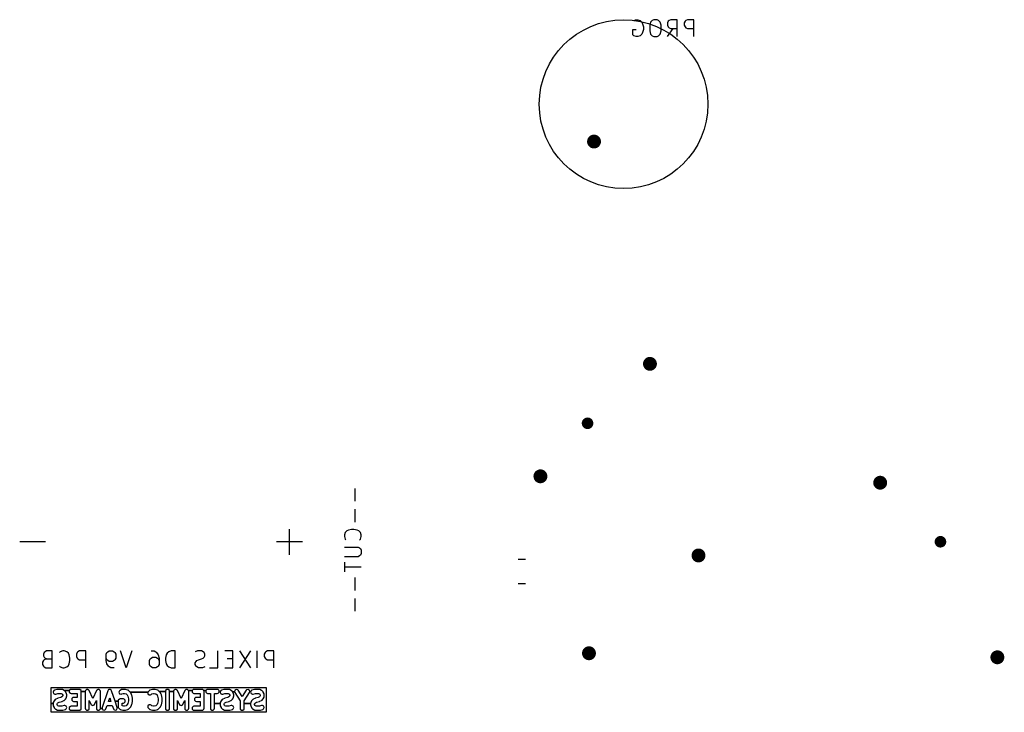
# Model space of a CAD drawing. Extents: x 127.2 to 186, y -108.6 to -72.2.
# Tile 1 of 2: x 127.2 to 156.4, y -92.7 to -72.2. Entities that reach past the tile are written whole.
import ezdxf

# ---------------------------------------------------------------- set-up
doc = ezdxf.new("R2010")
doc.units = 0
doc.layers.add('BLACK', color=7, linetype='CONTINUOUS')

msp = doc.modelspace()

# ---------------------------------------------------------------- linework, layer by layer
at = {"layer": 'BLACK', "linetype": 'CONTINUOUS'}
for p, q in [((145.437142, -72.199919), (145.484761, -72.176109)), ((145.484761, -72.176109), (145.55619, -72.176109)), ((145.55619, -72.176109), (145.627618, -72.199919)), ((145.627618, -72.199919), (145.675237, -72.247538)), ((145.675237, -72.247538), (145.699047, -72.295157)), ((145.699047, -72.295157), (145.722856, -72.390395)), ((145.722856, -72.390395), (145.722856, -72.461823)), ((145.937143, -72.247538), (145.913333, -72.342776)), ((145.913333, -72.342776), (145.913333, -72.509442)), ((145.984762, -72.199919), (145.937143, -72.247538)), ((146.032381, -72.176109), (145.984762, -72.199919)), ((146.127619, -72.176109), (146.032381, -72.176109)), ((146.175238, -72.199919), (146.127619, -72.176109)), ((146.222857, -72.247538), (146.175238, -72.199919)), ((146.246666, -72.342776), (146.222857, -72.247538)), ((146.246666, -72.509442), (146.246666, -72.342776)), ((146.460952, -72.223728), (146.437143, -72.271347)), ((146.437143, -72.271347), (146.437143, -72.342776)), ((146.437143, -72.342776), (146.460952, -72.390395)), ((146.484762, -72.199919), (146.460952, -72.223728)), ((146.460952, -72.390395), (146.484762, -72.414204)), ((146.532381, -72.176109), (146.484762, -72.199919)), ((146.722857, -72.176109), (146.532381, -72.176109)), ((146.722857, -72.676109), (146.722857, -72.176109)), ((146.960952, -72.223728), (146.937143, -72.271347)), ((146.937143, -72.271347), (146.937143, -72.342776)), ((146.937143, -72.342776), (146.960952, -72.390395)), ((146.984762, -72.199919), (146.960952, -72.223728)), ((146.960952, -72.390395), (146.984762, -72.414204)), ((147.032381, -72.176109), (146.984762, -72.199919)), ((147.222857, -72.176109), (147.032381, -72.176109)), ((147.222857, -72.676109), (147.222857, -72.176109)), ((145.413333, -72.62849), (145.413333, -72.461823)), ((145.413333, -72.461823), (145.508571, -72.461823)), ((145.437142, -72.6523), (145.413333, -72.62849)), ((145.508571, -72.676109), (145.437142, -72.6523)), ((145.55619, -72.676109), (145.508571, -72.676109)), ((145.627618, -72.6523), (145.55619, -72.676109)), ((145.675237, -72.60468), (145.627618, -72.6523)), ((145.699047, -72.557061), (145.675237, -72.60468)), ((145.722856, -72.461823), (145.699047, -72.557061)), ((145.913333, -72.509442), (145.937143, -72.60468)), ((145.937143, -72.60468), (145.984762, -72.6523)), ((145.984762, -72.6523), (146.032381, -72.676109)), ((146.032381, -72.676109), (146.127619, -72.676109)), ((146.127619, -72.676109), (146.175238, -72.6523)), ((146.175238, -72.6523), (146.222857, -72.60468)), ((146.222857, -72.60468), (146.246666, -72.509442)), ((146.437143, -72.676109), (146.603809, -72.438014)), ((146.484762, -72.414204), (146.532381, -72.438014)), ((146.532381, -72.438014), (146.722857, -72.438014)), ((146.984762, -72.414204), (147.032381, -72.438014)), ((147.032381, -72.438014), (147.222857, -72.438014)), ((137.165633, -86.06857), (137.165633, -86.449523)), ((137.165633, -86.687618), (137.165633, -87.068571)), ((135.229999, -88.036596), (135.229999, -87.274691)), ((137.070395, -87.282857), (136.975157, -87.306666)), ((137.141823, -87.282857), (137.070395, -87.282857)), ((137.237061, -87.306666), (137.141823, -87.282857)), ((136.879919, -87.378095), (136.856109, -87.449523)), ((136.856109, -87.449523), (136.856109, -87.497142)), ((136.856109, -87.497142), (136.879919, -87.568571)), ((136.927538, -87.330476), (136.879919, -87.378095)), ((136.879919, -87.568571), (136.903728, -87.59238)), ((136.975157, -87.306666), (136.927538, -87.330476)), ((137.28468, -87.330476), (137.237061, -87.306666)), ((137.3323, -87.378095), (137.28468, -87.330476)), ((137.30849, -87.59238), (137.3323, -87.568571)), ((137.356109, -87.449523), (137.3323, -87.378095)), ((137.3323, -87.568571), (137.356109, -87.497142)), ((137.356109, -87.497142), (137.356109, -87.449523)), ((127.990951, -87.655643), (127.229047, -87.655643)), ((135.610951, -87.655643), (134.849047, -87.655643)), ((136.856109, -87.806666), (137.260871, -87.806666)), ((137.260871, -87.806666), (137.30849, -87.830476)), ((137.30849, -87.830476), (137.3323, -87.854285)), ((137.3323, -87.854285), (137.356109, -87.901904)), ((137.260871, -88.09238), (136.856109, -88.09238)), ((137.30849, -88.068571), (137.260871, -88.09238)), ((137.3323, -88.044761), (137.30849, -88.068571)), ((137.356109, -87.997142), (137.3323, -88.044761)), ((137.356109, -87.901904), (137.356109, -87.997142)), ((136.856109, -88.259048), (136.856109, -88.544762)), ((137.356109, -88.401905), (136.856109, -88.401905)), ((142.227836, -88.18), (142.012164, -88.18)), ((137.165633, -88.711428), (137.165633, -89.092381)), ((142.227836, -88.9), (142.012164, -88.9)), ((137.165633, -89.330476), (137.165633, -89.711429)), ((127.957144, -90.932688), (127.933334, -90.980307)), ((127.933334, -90.980307), (127.933334, -91.027926)), ((127.933334, -91.027926), (127.957144, -91.075545)), ((127.980953, -90.908879), (127.957144, -90.932688)), ((127.957144, -91.075545), (127.980953, -91.099355)), ((128.028572, -90.885069), (127.980953, -90.908879)), ((128.195239, -90.885069), (128.028572, -90.885069)), ((128.195239, -91.385069), (128.195239, -90.885069)), ((128.433334, -90.908879), (128.409525, -90.932688)), ((128.504763, -90.885069), (128.433334, -90.908879)), ((128.552382, -90.885069), (128.504763, -90.885069)), ((128.62381, -90.908879), (128.552382, -90.885069)), ((128.671429, -90.956498), (128.62381, -90.908879)), ((128.695239, -91.004117), (128.671429, -90.956498)), ((128.719048, -91.099355), (128.695239, -91.004117)), ((128.933334, -90.932688), (128.909525, -90.980307)), ((128.909525, -90.980307), (128.909525, -91.051736)), ((128.909525, -91.051736), (128.933334, -91.099355)), ((128.957144, -90.908879), (128.933334, -90.932688)), ((129.004763, -90.885069), (128.957144, -90.908879)), ((129.195239, -90.885069), (129.004763, -90.885069)), ((129.195239, -91.385069), (129.195239, -90.885069)), ((129.790476, -90.980307), (129.814286, -90.932688)), ((129.790476, -91.170783), (129.790476, -90.980307)), ((129.814286, -90.932688), (129.838095, -90.908879)), ((129.838095, -90.908879), (129.885714, -90.885069)), ((129.885714, -90.885069), (129.980952, -90.885069)), ((129.980952, -90.885069), (130.028571, -90.908879)), ((130.028571, -90.908879), (130.052381, -90.932688)), ((130.052381, -90.932688), (130.07619, -90.980307)), ((130.07619, -90.980307), (130.07619, -91.099355)), ((130.385714, -91.385069), (130.219047, -90.885069)), ((130.55238, -90.885069), (130.385714, -91.385069)), ((131.123808, -90.885069), (131.219046, -90.885069)), ((131.123808, -91.099355), (131.171427, -91.075545)), ((131.171427, -91.075545), (131.266665, -91.075545)), ((131.219046, -90.885069), (131.266665, -90.908879)), ((131.266665, -90.908879), (131.290475, -90.932688)), ((131.266665, -91.075545), (131.314284, -91.099355)), ((131.290475, -90.932688), (131.338094, -91.004117)), ((131.338094, -91.004117), (131.361903, -91.099355)), ((131.576189, -91.004117), (131.55238, -91.099355)), ((131.599999, -90.956498), (131.576189, -91.004117)), ((131.647618, -90.908879), (131.599999, -90.956498)), ((131.719046, -90.885069), (131.647618, -90.908879)), ((131.838094, -90.885069), (131.719046, -90.885069)), ((131.838094, -91.385069), (131.838094, -90.885069)), ((132.50476, -90.885069), (132.433331, -90.908879)), ((132.623807, -90.885069), (132.50476, -90.885069)), ((132.671426, -90.908879), (132.623807, -90.885069)), ((132.695236, -90.932688), (132.671426, -90.908879)), ((132.671426, -91.099355), (132.695236, -91.075545)), ((132.719045, -90.980307), (132.695236, -90.932688)), ((132.695236, -91.075545), (132.719045, -91.027926)), ((132.719045, -91.027926), (132.719045, -90.980307)), ((133.099998, -91.385069), (133.099998, -90.885069)), ((133.552379, -90.885069), (133.314284, -90.885069)), ((133.552379, -91.385069), (133.552379, -90.885069)), ((134.076188, -90.885069), (133.742855, -91.385069)), ((133.742855, -90.885069), (134.076188, -91.385069)), ((134.266664, -91.385069), (134.266664, -90.885069)), ((134.504759, -90.932688), (134.48095, -90.980307)), ((134.48095, -90.980307), (134.48095, -91.051736)), ((134.48095, -91.051736), (134.504759, -91.099355)), ((134.528569, -90.908879), (134.504759, -90.932688)), ((134.576188, -90.885069), (134.528569, -90.908879)), ((134.766664, -90.885069), (134.576188, -90.885069)), ((134.766664, -91.385069), (134.766664, -90.885069)), ((127.933334, -91.170783), (127.909525, -91.218402)), ((127.909525, -91.218402), (127.909525, -91.289831)), ((127.909525, -91.289831), (127.933334, -91.33745)), ((127.957144, -91.146974), (127.933334, -91.170783)), ((127.933334, -91.33745), (127.957144, -91.36126)), ((128.028572, -91.123164), (127.957144, -91.146974)), ((127.957144, -91.36126), (128.004763, -91.385069)), ((127.980953, -91.099355), (128.028572, -91.123164)), ((128.004763, -91.385069), (128.195239, -91.385069)), ((128.028572, -91.123164), (128.195239, -91.123164)), ((128.409525, -91.33745), (128.433334, -91.36126)), ((128.433334, -91.36126), (128.504763, -91.385069)), ((128.504763, -91.385069), (128.552382, -91.385069)), ((128.552382, -91.385069), (128.62381, -91.36126)), ((128.62381, -91.36126), (128.671429, -91.31364)), ((128.671429, -91.31364), (128.695239, -91.266021)), ((128.695239, -91.266021), (128.719048, -91.170783)), ((128.719048, -91.170783), (128.719048, -91.099355)), ((128.933334, -91.099355), (128.957144, -91.123164)), ((128.957144, -91.123164), (129.004763, -91.146974)), ((129.004763, -91.146974), (129.195239, -91.146974)), ((129.814286, -91.146974), (129.790476, -91.099355)), ((129.814286, -91.266021), (129.790476, -91.170783)), ((129.838095, -91.170783), (129.814286, -91.146974)), ((129.861905, -91.33745), (129.814286, -91.266021)), ((129.885714, -91.194593), (129.838095, -91.170783)), ((129.885714, -91.36126), (129.861905, -91.33745)), ((129.980952, -91.194593), (129.885714, -91.194593)), ((129.933333, -91.385069), (129.885714, -91.36126)), ((130.028571, -91.385069), (129.933333, -91.385069)), ((130.028571, -91.170783), (129.980952, -91.194593)), ((130.052381, -91.146974), (130.028571, -91.170783)), ((130.07619, -91.099355), (130.052381, -91.146974)), ((131.076189, -91.170783), (131.099999, -91.123164)), ((131.076189, -91.289831), (131.076189, -91.170783)), ((131.099999, -91.33745), (131.076189, -91.289831)), ((131.099999, -91.123164), (131.123808, -91.099355)), ((131.123808, -91.36126), (131.099999, -91.33745)), ((131.171427, -91.385069), (131.123808, -91.36126)), ((131.266665, -91.385069), (131.171427, -91.385069)), ((131.314284, -91.36126), (131.266665, -91.385069)), ((131.314284, -91.099355), (131.338094, -91.123164)), ((131.338094, -91.33745), (131.314284, -91.36126)), ((131.338094, -91.123164), (131.361903, -91.170783)), ((131.361903, -91.289831), (131.338094, -91.33745)), ((131.361903, -91.099355), (131.361903, -91.289831)), ((131.55238, -91.099355), (131.55238, -91.170783)), ((131.55238, -91.170783), (131.576189, -91.266021)), ((131.576189, -91.266021), (131.599999, -91.31364)), ((131.599999, -91.31364), (131.647618, -91.36126)), ((131.647618, -91.36126), (131.719046, -91.385069)), ((131.719046, -91.385069), (131.838094, -91.385069)), ((132.433331, -91.242212), (132.457141, -91.194593)), ((132.433331, -91.289831), (132.433331, -91.242212)), ((132.457141, -91.33745), (132.433331, -91.289831)), ((132.457141, -91.194593), (132.48095, -91.170783)), ((132.48095, -91.36126), (132.457141, -91.33745)), ((132.48095, -91.170783), (132.528569, -91.146974)), ((132.528569, -91.385069), (132.48095, -91.36126)), ((132.528569, -91.146974), (132.623807, -91.123164)), ((132.647617, -91.385069), (132.528569, -91.385069)), ((132.623807, -91.123164), (132.671426, -91.099355)), ((132.719045, -91.36126), (132.647617, -91.385069)), ((132.861903, -91.385069), (133.099998, -91.385069)), ((133.314284, -91.385069), (133.552379, -91.385069)), ((133.552379, -91.123164), (133.385712, -91.123164)), ((134.504759, -91.099355), (134.528569, -91.123164)), ((134.528569, -91.123164), (134.576188, -91.146974)), ((134.576188, -91.146974), (134.766664, -91.146974)), ((128.158571, -92.442212), (128.158571, -91.965069)), ((128.158571, -91.965069), (134.541426, -91.965069)), ((134.541426, -91.965069), (134.541426, -92.705069)), ((128.239259, -92.063552), (128.218722, -92.104626)), ((128.218722, -92.104626), (128.233244, -92.148191)), ((128.233244, -92.148191), (128.274318, -92.168728)), ((128.259597, -92.051958), (128.239259, -92.063552)), ((128.331026, -92.028148), (128.259597, -92.051958)), ((128.274318, -92.168728), (128.297545, -92.1658)), ((128.297545, -92.1658), (128.359737, -92.145069)), ((128.340566, -92.026945), (128.331026, -92.028148)), ((128.35, -92.025069), (128.340566, -92.026945)), ((128.469047, -92.025069), (128.35, -92.025069)), ((128.359737, -92.145069), (128.454884, -92.145069)), ((128.481126, -92.250042), (128.448103, -92.266553)), ((128.454884, -92.145069), (128.481123, -92.158189)), ((128.471994, -92.025655), (128.469047, -92.025069)), ((128.473301, -92.02522), (128.471994, -92.025655)), ((128.482571, -92.027759), (128.473301, -92.02522)), ((128.481123, -92.158189), (128.491164, -92.168228)), ((128.491164, -92.240003), (128.481126, -92.250042)), ((128.492008, -92.029636), (128.482571, -92.027759)), ((128.491164, -92.168228), (128.504285, -92.19447)), ((128.504285, -92.213762), (128.491164, -92.240003)), ((128.492982, -92.03061), (128.492008, -92.029636)), ((128.49588, -92.031404), (128.492982, -92.03061)), ((128.543499, -92.055214), (128.49588, -92.031404)), ((128.504285, -92.19447), (128.504285, -92.213762)), ((128.551095, -92.061109), (128.543499, -92.055214)), ((128.55259, -92.062108), (128.551095, -92.061109)), ((128.559092, -92.066452), (128.55259, -92.062108)), ((128.55259, -92.062108), (128.699329, -92.062108)), ((128.699329, -92.062108), (128.55259, -92.062108)), ((128.582902, -92.090261), (128.559092, -92.066452)), ((128.588247, -92.098259), (128.582902, -92.090261)), ((128.594142, -92.105856), (128.588247, -92.098259)), ((128.617951, -92.153474), (128.594142, -92.105856)), ((128.594142, -92.302377), (128.617951, -92.254759)), ((128.618744, -92.156372), (128.617951, -92.153474)), ((128.617951, -92.254759), (128.618744, -92.25186)), ((128.619718, -92.157346), (128.618744, -92.156372)), ((128.618744, -92.25186), (128.619718, -92.250887)), ((128.621594, -92.166778), (128.619718, -92.157346)), ((128.619718, -92.250887), (128.621594, -92.241454)), ((128.624134, -92.176054), (128.621594, -92.166778)), ((128.621594, -92.241454), (128.624134, -92.232179)), ((128.623698, -92.177359), (128.624134, -92.176054)), ((128.624285, -92.180307), (128.623698, -92.177359)), ((128.623698, -92.230873), (128.624285, -92.227926)), ((128.624134, -92.232179), (128.623698, -92.230873)), ((128.624285, -92.227926), (128.624285, -92.180307)), ((128.731801, -92.029636), (128.699329, -92.062108)), ((128.699329, -92.062108), (128.699329, -92.10803)), ((128.699329, -92.10803), (128.731801, -92.140502)), ((128.754762, -92.025069), (128.731801, -92.029636)), ((128.731801, -92.140502), (128.754762, -92.145069)), ((128.992857, -92.025069), (128.754762, -92.025069)), ((128.754762, -92.145069), (128.932857, -92.145069)), ((128.932857, -92.145069), (128.932857, -92.263164)), ((129.015818, -92.029636), (128.992857, -92.025069)), ((129.04829, -92.062108), (129.015818, -92.029636)), ((129.052857, -92.085069), (129.04829, -92.062108)), ((129.052857, -92.585069), (129.052857, -92.085069)), ((129.052857, -92.085069), (129.170953, -92.085069)), ((129.170953, -92.085069), (129.052857, -92.085069)), ((129.17552, -92.062108), (129.170953, -92.085069)), ((129.170953, -92.085069), (129.170953, -92.585069)), ((129.183059, -92.054568), (129.17552, -92.062108)), ((129.186704, -92.044546), (129.183059, -92.054568)), ((129.198662, -92.038965), (129.186704, -92.044546)), ((129.207992, -92.029636), (129.198662, -92.038965)), ((129.218655, -92.029636), (129.207992, -92.029636)), ((129.228318, -92.025127), (129.218655, -92.029636)), ((129.240718, -92.029636), (129.228318, -92.025127)), ((129.253914, -92.029636), (129.240718, -92.029636)), ((129.261453, -92.037175), (129.253914, -92.029636)), ((129.271476, -92.04082), (129.261453, -92.037175)), ((129.285324, -92.059696), (129.271476, -92.04082)), ((129.397619, -92.300329), (129.285324, -92.059696)), ((129.509915, -92.059696), (129.397619, -92.300329)), ((129.523763, -92.04082), (129.509915, -92.059696)), ((129.533785, -92.037175), (129.523763, -92.04082)), ((129.541325, -92.029636), (129.533785, -92.037175)), ((129.554521, -92.029636), (129.541325, -92.029636)), ((129.566921, -92.025127), (129.554521, -92.029636)), ((129.576584, -92.029636), (129.566921, -92.025127)), ((129.587247, -92.029636), (129.576584, -92.029636)), ((129.596576, -92.038965), (129.587247, -92.029636)), ((129.608535, -92.044546), (129.596576, -92.038965)), ((129.612179, -92.054568), (129.608535, -92.044546)), ((129.619719, -92.062108), (129.612179, -92.054568)), ((129.624286, -92.085069), (129.619719, -92.062108)), ((129.624286, -92.585069), (129.624286, -92.085069)), ((129.840698, -92.066096), (129.674031, -92.566095)), ((129.852291, -92.045757), (129.840698, -92.066096)), ((129.856301, -92.043751), (129.852291, -92.045757)), ((129.858307, -92.039741), (129.856301, -92.043751)), ((129.876355, -92.033725), (129.858307, -92.039741)), ((129.893366, -92.02522), (129.876355, -92.033725)), ((129.897618, -92.026637), (129.893366, -92.02522)), ((129.901872, -92.02522), (129.897618, -92.026637)), ((129.918886, -92.033727), (129.901872, -92.02522)), ((129.936931, -92.039742), (129.918886, -92.033727)), ((129.938935, -92.043751), (129.936931, -92.039742)), ((129.942947, -92.045757), (129.938935, -92.043751)), ((129.95454, -92.066095), (129.942947, -92.045757)), ((130.056102, -92.370783), (129.95454, -92.066095)), ((130.185624, -92.069567), (130.171103, -92.113133)), ((130.171103, -92.113133), (130.19164, -92.154207)), ((130.204119, -92.055214), (130.185624, -92.069567)), ((130.19164, -92.154207), (130.235206, -92.168728)), ((130.251738, -92.031404), (130.204119, -92.055214)), ((130.235206, -92.168728), (130.257785, -92.162544)), ((130.254635, -92.03061), (130.251738, -92.031404)), ((130.25561, -92.029636), (130.254635, -92.03061)), ((130.265046, -92.027759), (130.25561, -92.029636)), ((130.257785, -92.162544), (130.292734, -92.145069)), ((130.274317, -92.02522), (130.265046, -92.027759)), ((130.275623, -92.025655), (130.274317, -92.02522)), ((130.278571, -92.025069), (130.275623, -92.025655)), ((130.35, -92.025069), (130.278571, -92.025069)), ((130.292734, -92.145069), (130.340263, -92.145069)), ((130.340263, -92.145069), (130.389017, -92.161321)), ((130.359433, -92.026945), (130.35, -92.025069)), ((130.368974, -92.028148), (130.359433, -92.026945)), ((130.440402, -92.051958), (130.368974, -92.028148)), ((130.389017, -92.161321), (130.419737, -92.19204)), ((130.419737, -92.19204), (130.436244, -92.225055)), ((130.436244, -92.225055), (130.456666, -92.306742)), ((130.443012, -92.053446), (130.440402, -92.051958)), ((130.444389, -92.053446), (130.443012, -92.053446)), ((130.452381, -92.058786), (130.444389, -92.053446)), ((130.460741, -92.063552), (130.452381, -92.058786)), ((130.461357, -92.064784), (130.460741, -92.063552)), ((130.463854, -92.066453), (130.461357, -92.064784)), ((130.507129, -92.109727), (130.463854, -92.066453)), ((130.511473, -92.114071), (130.507129, -92.109727)), ((130.507129, -92.109727), (131.032662, -92.109727)), ((131.032662, -92.109727), (130.507129, -92.109727)), ((130.516817, -92.122069), (130.511473, -92.114071)), ((130.522712, -92.129665), (130.516817, -92.122069)), ((130.546522, -92.177284), (130.522712, -92.129665)), ((130.548257, -92.183619), (130.546522, -92.177284)), ((130.551066, -92.189565), (130.548257, -92.183619)), ((130.574875, -92.284803), (130.551066, -92.189565)), ((131.045669, -92.090262), (131.032662, -92.109727)), ((131.032662, -92.109727), (131.032662, -92.155649)), ((131.032662, -92.155649), (131.065134, -92.188121)), ((131.069478, -92.066453), (131.045669, -92.090262)), ((131.065134, -92.188121), (131.111056, -92.188121)), ((131.071976, -92.064783), (131.069478, -92.066453)), ((131.072592, -92.063552), (131.071976, -92.064783)), ((131.080947, -92.058788), (131.072592, -92.063552)), ((131.088943, -92.053446), (131.080947, -92.058788)), ((131.09032, -92.053446), (131.088943, -92.053446)), ((131.09293, -92.051958), (131.09032, -92.053446)), ((131.164359, -92.028148), (131.09293, -92.051958)), ((131.111056, -92.188121), (131.130521, -92.175114)), ((131.130521, -92.175114), (131.144313, -92.161321)), ((131.144313, -92.161321), (131.19307, -92.145069)), ((131.173899, -92.026945), (131.164359, -92.028148)), ((131.183333, -92.025069), (131.173899, -92.026945)), ((131.230952, -92.025069), (131.183333, -92.025069)), ((131.19307, -92.145069), (131.221215, -92.145069)), ((131.221215, -92.145069), (131.269969, -92.161321)), ((131.240385, -92.026945), (131.230952, -92.025069)), ((131.249926, -92.028148), (131.240385, -92.026945)), ((131.321354, -92.051958), (131.249926, -92.028148)), ((131.269969, -92.161321), (131.300689, -92.19204)), ((131.300689, -92.19204), (131.317196, -92.225055)), ((131.317196, -92.225055), (131.337618, -92.306742)), ((131.323964, -92.053446), (131.321354, -92.051958)), ((131.325341, -92.053446), (131.323964, -92.053446)), ((131.333333, -92.058786), (131.325341, -92.053446)), ((131.341693, -92.063552), (131.333333, -92.058786)), ((131.342309, -92.064784), (131.341693, -92.063552)), ((131.344806, -92.066453), (131.342309, -92.064784)), ((131.363422, -92.085069), (131.344806, -92.066453)), ((131.392425, -92.114071), (131.363422, -92.085069)), ((131.363422, -92.085069), (131.551904, -92.085069)), ((131.551904, -92.085069), (131.363422, -92.085069)), ((131.397769, -92.122069), (131.392425, -92.114071)), ((131.403664, -92.129665), (131.397769, -92.122069)), ((131.427474, -92.177284), (131.403664, -92.129665)), ((131.429209, -92.183619), (131.427474, -92.177284)), ((131.432018, -92.189565), (131.429209, -92.183619)), ((131.455827, -92.284803), (131.432018, -92.189565)), ((131.556471, -92.062108), (131.551904, -92.085069)), ((131.551904, -92.085069), (131.551904, -92.585069)), ((131.588943, -92.029636), (131.556471, -92.062108)), ((131.634865, -92.029636), (131.588943, -92.029636)), ((131.667337, -92.062108), (131.634865, -92.029636)), ((131.671904, -92.085069), (131.667337, -92.062108)), ((131.671904, -92.585069), (131.671904, -92.085069)), ((131.671904, -92.085069), (131.79, -92.085069)), ((131.79, -92.085069), (131.671904, -92.085069)), ((131.794567, -92.062108), (131.79, -92.085069)), ((131.79, -92.085069), (131.79, -92.585069)), ((131.802106, -92.054568), (131.794567, -92.062108)), ((131.805751, -92.044546), (131.802106, -92.054568)), ((131.817709, -92.038965), (131.805751, -92.044546)), ((131.827039, -92.029636), (131.817709, -92.038965)), ((131.837702, -92.029636), (131.827039, -92.029636)), ((131.847365, -92.025127), (131.837702, -92.029636)), ((131.859765, -92.029636), (131.847365, -92.025127)), ((131.872961, -92.029636), (131.859765, -92.029636)), ((131.8805, -92.037175), (131.872961, -92.029636)), ((131.890523, -92.04082), (131.8805, -92.037175)), ((131.904371, -92.059696), (131.890523, -92.04082)), ((132.016666, -92.300329), (131.904371, -92.059696)), ((132.128962, -92.059696), (132.016666, -92.300329)), ((132.14281, -92.04082), (132.128962, -92.059696)), ((132.152832, -92.037175), (132.14281, -92.04082)), ((132.160372, -92.029636), (132.152832, -92.037175)), ((132.173568, -92.029636), (132.160372, -92.029636)), ((132.185968, -92.025127), (132.173568, -92.029636)), ((132.195631, -92.029636), (132.185968, -92.025127)), ((132.206294, -92.029636), (132.195631, -92.029636)), ((132.215623, -92.038965), (132.206294, -92.029636)), ((132.227582, -92.044546), (132.215623, -92.038965)), ((132.231226, -92.054568), (132.227582, -92.044546)), ((132.238766, -92.062108), (132.231226, -92.054568)), ((132.243333, -92.085069), (132.238766, -92.062108)), ((132.238766, -92.062108), (132.342186, -92.062108)), ((132.342186, -92.062108), (132.238766, -92.062108)), ((132.243333, -92.585069), (132.243333, -92.085069)), ((132.374658, -92.029636), (132.342186, -92.062108)), ((132.342186, -92.062108), (132.342186, -92.10803)), ((132.342186, -92.10803), (132.374658, -92.140502)), ((132.397619, -92.025069), (132.374658, -92.029636)), ((132.374658, -92.140502), (132.397619, -92.145069)), ((132.635714, -92.025069), (132.397619, -92.025069)), ((132.397619, -92.145069), (132.575714, -92.145069)), ((132.575714, -92.145069), (132.575714, -92.263164)), ((132.658675, -92.029636), (132.635714, -92.025069)), ((132.691147, -92.062108), (132.658675, -92.029636)), ((132.695714, -92.085069), (132.691147, -92.062108)), ((132.691147, -92.062108), (132.746947, -92.062108)), ((132.746947, -92.062108), (132.691147, -92.062108)), ((132.695714, -92.585069), (132.695714, -92.085069)), ((132.779419, -92.029636), (132.746947, -92.062108)), ((132.746947, -92.062108), (132.746947, -92.10803)), ((132.746947, -92.10803), (132.779419, -92.140502)), ((132.80238, -92.025069), (132.779419, -92.029636)), ((132.779419, -92.140502), (132.80238, -92.145069)), ((133.088094, -92.025069), (132.80238, -92.025069)), ((132.80238, -92.145069), (132.885237, -92.145069)), ((132.885237, -92.145069), (132.885237, -92.585069)), ((133.005237, -92.442212), (133.005237, -92.145069)), ((133.005237, -92.145069), (133.088094, -92.145069)), ((133.111055, -92.029636), (133.088094, -92.025069)), ((133.088094, -92.145069), (133.111055, -92.140502)), ((133.143527, -92.062108), (133.111055, -92.029636)), ((133.111055, -92.140502), (133.143527, -92.10803)), ((133.143527, -92.10803), (133.143527, -92.062108)), ((133.191639, -92.063552), (133.171102, -92.104626)), ((133.171102, -92.104626), (133.185624, -92.148191)), ((133.185624, -92.148191), (133.226698, -92.168728)), ((133.211977, -92.051958), (133.191639, -92.063552)), ((133.283406, -92.028148), (133.211977, -92.051958)), ((133.226698, -92.168728), (133.249925, -92.1658)), ((133.249925, -92.1658), (133.312117, -92.145069)), ((133.292946, -92.026945), (133.283406, -92.028148)), ((133.30238, -92.025069), (133.292946, -92.026945)), ((133.421427, -92.025069), (133.30238, -92.025069)), ((133.312117, -92.145069), (133.407264, -92.145069)), ((133.433506, -92.250042), (133.400483, -92.266553)), ((133.407264, -92.145069), (133.433503, -92.158189)), ((133.424374, -92.025655), (133.421427, -92.025069)), ((133.425681, -92.02522), (133.424374, -92.025655)), ((133.434951, -92.027759), (133.425681, -92.02522)), ((133.433503, -92.158189), (133.443544, -92.168228)), ((133.443544, -92.240003), (133.433506, -92.250042)), ((133.444388, -92.029636), (133.434951, -92.027759)), ((133.443544, -92.168228), (133.456665, -92.19447)), ((133.456665, -92.213762), (133.443544, -92.240003)), ((133.445362, -92.03061), (133.444388, -92.029636)), ((133.44826, -92.031404), (133.445362, -92.03061)), ((133.495879, -92.055214), (133.44826, -92.031404)), ((133.456665, -92.19447), (133.456665, -92.213762)), ((133.503475, -92.061109), (133.495879, -92.055214)), ((133.511472, -92.066452), (133.503475, -92.061109)), ((133.535282, -92.090261), (133.511472, -92.066452)), ((133.538755, -92.095458), (133.535282, -92.090261)), ((133.540627, -92.098259), (133.538755, -92.095458)), ((133.538755, -92.095458), (133.600428, -92.095458)), ((133.600428, -92.095458), (133.538755, -92.095458)), ((133.546522, -92.105856), (133.540627, -92.098259)), ((133.570331, -92.153474), (133.546522, -92.105856)), ((133.546522, -92.302377), (133.570331, -92.254759)), ((133.571124, -92.156372), (133.570331, -92.153474)), ((133.570331, -92.254759), (133.571124, -92.25186)), ((133.572098, -92.157346), (133.571124, -92.156372)), ((133.571124, -92.25186), (133.572098, -92.250887)), ((133.573974, -92.166778), (133.572098, -92.157346)), ((133.572098, -92.250887), (133.573974, -92.241454)), ((133.576514, -92.176054), (133.573974, -92.166778)), ((133.573974, -92.241454), (133.576514, -92.232179)), ((133.576078, -92.177359), (133.576514, -92.176054)), ((133.576665, -92.180307), (133.576078, -92.177359)), ((133.576078, -92.230873), (133.576665, -92.227926)), ((133.576514, -92.232179), (133.576078, -92.230873)), ((133.576665, -92.227926), (133.576665, -92.180307)), ((133.61039, -92.05063), (133.600428, -92.095458)), ((133.600428, -92.095458), (133.608902, -92.117282)), ((133.608902, -92.117282), (133.766189, -92.364445)), ((133.649133, -92.025975), (133.61039, -92.05063)), ((133.693961, -92.035937), (133.649133, -92.025975)), ((133.710142, -92.052856), (133.693961, -92.035937)), ((133.826188, -92.235215), (133.710142, -92.052856)), ((133.942235, -92.052857), (133.826188, -92.235215)), ((133.886189, -92.364445), (134.043475, -92.117281)), ((133.958415, -92.035937), (133.942235, -92.052857)), ((134.003244, -92.025975), (133.958415, -92.035937)), ((134.041987, -92.050629), (134.003244, -92.025975)), ((134.051949, -92.095458), (134.041987, -92.050629)), ((134.043475, -92.117281), (134.051949, -92.095458)), ((134.0964, -92.063552), (134.075863, -92.104626)), ((134.075863, -92.104626), (134.090385, -92.148191)), ((134.090385, -92.148191), (134.131459, -92.168728)), ((134.116738, -92.051958), (134.0964, -92.063552)), ((134.188167, -92.028148), (134.116738, -92.051958)), ((134.131459, -92.168728), (134.154686, -92.1658)), ((134.154686, -92.1658), (134.216878, -92.145069)), ((134.197707, -92.026945), (134.188167, -92.028148)), ((134.207141, -92.025069), (134.197707, -92.026945)), ((134.326188, -92.025069), (134.207141, -92.025069)), ((134.216878, -92.145069), (134.312025, -92.145069)), ((134.338267, -92.250042), (134.305244, -92.266553)), ((134.312025, -92.145069), (134.338264, -92.158189)), ((134.329135, -92.025655), (134.326188, -92.025069)), ((134.330442, -92.02522), (134.329135, -92.025655)), ((134.339712, -92.027759), (134.330442, -92.02522)), ((134.338264, -92.158189), (134.348305, -92.168228)), ((134.348305, -92.240003), (134.338267, -92.250042)), ((134.349149, -92.029636), (134.339712, -92.027759)), ((134.348305, -92.168228), (134.361426, -92.19447)), ((134.361426, -92.213762), (134.348305, -92.240003)), ((134.350123, -92.03061), (134.349149, -92.029636)), ((134.353021, -92.031404), (134.350123, -92.03061)), ((134.40064, -92.055214), (134.353021, -92.031404)), ((134.361426, -92.19447), (134.361426, -92.213762)), ((134.408236, -92.061109), (134.40064, -92.055214)), ((134.416233, -92.066452), (134.408236, -92.061109)), ((134.440043, -92.090261), (134.416233, -92.066452)), ((134.445388, -92.098259), (134.440043, -92.090261)), ((134.451283, -92.105856), (134.445388, -92.098259)), ((134.475092, -92.153474), (134.451283, -92.105856)), ((134.451283, -92.302377), (134.475092, -92.254759)), ((134.475885, -92.156372), (134.475092, -92.153474)), ((134.475092, -92.254759), (134.475885, -92.25186)), ((134.476859, -92.157346), (134.475885, -92.156372)), ((134.475885, -92.25186), (134.476859, -92.250887)), ((134.478735, -92.166778), (134.476859, -92.157346)), ((134.476859, -92.250887), (134.478735, -92.241454)), ((134.481275, -92.176054), (134.478735, -92.166778)), ((134.478735, -92.241454), (134.481275, -92.232179)), ((134.480839, -92.177359), (134.481275, -92.176054)), ((134.481426, -92.180307), (134.480839, -92.177359)), ((134.480839, -92.230873), (134.481426, -92.227926)), ((134.481275, -92.232179), (134.480839, -92.230873)), ((134.481426, -92.227926), (134.481426, -92.180307)), ((128.158571, -92.705069), (128.158571, -92.442212)), ((128.158571, -92.442212), (128.218571, -92.442212)), ((128.218571, -92.442212), (128.158571, -92.442212)), ((128.219157, -92.439264), (128.218571, -92.442212)), ((128.218571, -92.442212), (128.218571, -92.489831)), ((128.218571, -92.489831), (128.219157, -92.492778)), ((128.221261, -92.428687), (128.218722, -92.437958)), ((128.218722, -92.437958), (128.219157, -92.439264)), ((128.219157, -92.492778), (128.218722, -92.494085)), ((128.218722, -92.494085), (128.221261, -92.503355)), ((128.223138, -92.419251), (128.221261, -92.428687)), ((128.221261, -92.503355), (128.223138, -92.512792)), ((128.224112, -92.418276), (128.223138, -92.419251)), ((128.223138, -92.512792), (128.224112, -92.513766)), ((128.224906, -92.415379), (128.224112, -92.418276)), ((128.224112, -92.513766), (128.224906, -92.516664)), ((128.248716, -92.36776), (128.224906, -92.415379)), ((128.224906, -92.516664), (128.248716, -92.564283)), ((128.254611, -92.360163), (128.248716, -92.36776)), ((128.259954, -92.352167), (128.254611, -92.360163)), ((128.283763, -92.328357), (128.259954, -92.352167)), ((128.291761, -92.323011), (128.283763, -92.328357)), ((128.299358, -92.317117), (128.291761, -92.323011)), ((128.346976, -92.293308), (128.299358, -92.317117)), ((128.338571, -92.456375), (128.351691, -92.430135)), ((128.338571, -92.475667), (128.338571, -92.456375)), ((128.351691, -92.501907), (128.338571, -92.475667)), ((128.353317, -92.291571), (128.346976, -92.293308)), ((128.351691, -92.430135), (128.36173, -92.420094)), ((128.36173, -92.511948), (128.351691, -92.501907)), ((128.359257, -92.288766), (128.353317, -92.291571)), ((128.448103, -92.266553), (128.359257, -92.288766)), ((128.36173, -92.420094), (128.394752, -92.403584)), ((128.387973, -92.525069), (128.36173, -92.511948)), ((128.483121, -92.525069), (128.387973, -92.525069)), ((128.394752, -92.403584), (128.483599, -92.381373)), ((128.545312, -92.504339), (128.483121, -92.525069)), ((128.483599, -92.381373), (128.489542, -92.378565)), ((128.489542, -92.378565), (128.495879, -92.37683)), ((128.495879, -92.37683), (128.543498, -92.353021)), ((128.543498, -92.353021), (128.5511, -92.347121)), ((128.568539, -92.501411), (128.545312, -92.504339)), ((128.5511, -92.347121), (128.559092, -92.341781)), ((128.559092, -92.341781), (128.582902, -92.317972)), ((128.609613, -92.521948), (128.568539, -92.501411)), ((128.582902, -92.317972), (128.588245, -92.309975)), ((128.588245, -92.309975), (128.594142, -92.302377)), ((128.624135, -92.565513), (128.609613, -92.521948)), ((128.731801, -92.529636), (128.699329, -92.562108)), ((128.754762, -92.525069), (128.731801, -92.529636)), ((128.932857, -92.525069), (128.754762, -92.525069)), ((128.803229, -92.267731), (128.770757, -92.300203)), ((128.770757, -92.300203), (128.770757, -92.346125)), ((128.770757, -92.346125), (128.803229, -92.378597)), ((128.82619, -92.263164), (128.803229, -92.267731)), ((128.803229, -92.378597), (128.82619, -92.383164)), ((128.932857, -92.263164), (128.82619, -92.263164)), ((128.82619, -92.383164), (128.932857, -92.383164)), ((128.932857, -92.383164), (128.932857, -92.525069)), ((129.290953, -92.585069), (129.290953, -92.355523)), ((129.290953, -92.355523), (129.343248, -92.467585)), ((129.343248, -92.467585), (129.352394, -92.48005)), ((129.352394, -92.48005), (129.35337, -92.482735)), ((129.35337, -92.482735), (129.35488, -92.483439)), ((129.35488, -92.483439), (129.357097, -92.486461)), ((129.357097, -92.486461), (129.376387, -92.493475)), ((129.376387, -92.493475), (129.394984, -92.502154)), ((129.394984, -92.502154), (129.397617, -92.501196)), ((129.397617, -92.501196), (129.400254, -92.502155)), ((129.400254, -92.502155), (129.418858, -92.493472)), ((129.418858, -92.493472), (129.438142, -92.486461)), ((129.438142, -92.486461), (129.440358, -92.483439)), ((129.440358, -92.483439), (129.441868, -92.482735)), ((129.441868, -92.482735), (129.442843, -92.480052)), ((129.442843, -92.480052), (129.45199, -92.467585)), ((129.45199, -92.467585), (129.504286, -92.355522)), ((129.504286, -92.355522), (129.504286, -92.585069)), ((129.787873, -92.604043), (129.821817, -92.502212)), ((129.821817, -92.502212), (129.97342, -92.502212)), ((129.861817, -92.382212), (129.897618, -92.274806)), ((129.933421, -92.382212), (129.861817, -92.382212)), ((129.897618, -92.274806), (129.933421, -92.382212)), ((129.97342, -92.502212), (130.007364, -92.604043)), ((130.121206, -92.566095), (130.056102, -92.370783)), ((130.056102, -92.370783), (130.147143, -92.370783)), ((130.147143, -92.370783), (130.056102, -92.370783)), ((130.15171, -92.347822), (130.147143, -92.370783)), ((130.147143, -92.370783), (130.147143, -92.53745)), ((130.147143, -92.53745), (130.15171, -92.560411)), ((130.184182, -92.31535), (130.15171, -92.347822)), ((130.207143, -92.310783), (130.184182, -92.31535)), ((130.302381, -92.310783), (130.207143, -92.310783)), ((130.267143, -92.510078), (130.267143, -92.430783)), ((130.267143, -92.430783), (130.302381, -92.430783)), ((130.312118, -92.525069), (130.267143, -92.510078)), ((130.325342, -92.31535), (130.302381, -92.310783)), ((130.302381, -92.430783), (130.325342, -92.426216)), ((130.340264, -92.525069), (130.312118, -92.525069)), ((130.357814, -92.347822), (130.325342, -92.31535)), ((130.325342, -92.426216), (130.357814, -92.393744)), ((130.389016, -92.508818), (130.340264, -92.525069)), ((130.357814, -92.393744), (130.357814, -92.347822)), ((130.419737, -92.478097), (130.389016, -92.508818)), ((130.436244, -92.445082), (130.419737, -92.478097)), ((130.456666, -92.363395), (130.436244, -92.445082)), ((130.456666, -92.306742), (130.456666, -92.363395)), ((130.511474, -92.556066), (130.516818, -92.548066)), ((130.516818, -92.548066), (130.522712, -92.540473)), ((130.522712, -92.540473), (130.546522, -92.492854)), ((130.546522, -92.492854), (130.548257, -92.486518)), ((130.548257, -92.486518), (130.551066, -92.480573)), ((130.551066, -92.480573), (130.574875, -92.385335)), ((130.575232, -92.292147), (130.574875, -92.284803)), ((130.574875, -92.385335), (130.575232, -92.37799)), ((130.576666, -92.299355), (130.575232, -92.292147)), ((130.575232, -92.37799), (130.576666, -92.370783)), ((130.576666, -92.370783), (130.576666, -92.299355)), ((131.032663, -92.514488), (131.032662, -92.56041)), ((131.065135, -92.482017), (131.032663, -92.514488)), ((131.111057, -92.482018), (131.065135, -92.482017)), ((131.130522, -92.495024), (131.111057, -92.482018)), ((131.144314, -92.508818), (131.130522, -92.495024)), ((131.19307, -92.525069), (131.144314, -92.508818)), ((131.221216, -92.525069), (131.19307, -92.525069)), ((131.269968, -92.508818), (131.221216, -92.525069)), ((131.300689, -92.478097), (131.269968, -92.508818)), ((131.317196, -92.445082), (131.300689, -92.478097)), ((131.337618, -92.363395), (131.317196, -92.445082)), ((131.337618, -92.306742), (131.337618, -92.363395)), ((131.392426, -92.556066), (131.39777, -92.548066)), ((131.39777, -92.548066), (131.403664, -92.540473)), ((131.403664, -92.540473), (131.427474, -92.492854)), ((131.427474, -92.492854), (131.429209, -92.486518)), ((131.429209, -92.486518), (131.432018, -92.480573)), ((131.432018, -92.480573), (131.455827, -92.385335)), ((131.456184, -92.292147), (131.455827, -92.284803)), ((131.455827, -92.385335), (131.456184, -92.37799)), ((131.457618, -92.299355), (131.456184, -92.292147)), ((131.456184, -92.37799), (131.457618, -92.370783)), ((131.457618, -92.370783), (131.457618, -92.299355)), ((131.91, -92.585069), (131.91, -92.355523)), ((131.91, -92.355523), (131.962295, -92.467585)), ((131.962295, -92.467585), (131.971441, -92.48005)), ((131.971441, -92.48005), (131.972417, -92.482735)), ((131.972417, -92.482735), (131.973927, -92.483439)), ((131.973927, -92.483439), (131.976144, -92.486461)), ((131.976144, -92.486461), (131.995434, -92.493475)), ((131.995434, -92.493475), (132.014031, -92.502154)), ((132.014031, -92.502154), (132.016664, -92.501196)), ((132.016664, -92.501196), (132.019301, -92.502155)), ((132.019301, -92.502155), (132.037905, -92.493472)), ((132.037905, -92.493472), (132.057189, -92.486461)), ((132.057189, -92.486461), (132.059405, -92.483439)), ((132.059405, -92.483439), (132.060915, -92.482735)), ((132.060915, -92.482735), (132.06189, -92.480052)), ((132.06189, -92.480052), (132.071037, -92.467585)), ((132.071037, -92.467585), (132.123333, -92.355522)), ((132.123333, -92.355522), (132.123333, -92.585069)), ((132.374658, -92.529636), (132.342186, -92.562108)), ((132.397619, -92.525069), (132.374658, -92.529636)), ((132.575714, -92.525069), (132.397619, -92.525069)), ((132.446086, -92.267731), (132.413614, -92.300203)), ((132.413614, -92.300203), (132.413614, -92.346125)), ((132.413614, -92.346125), (132.446086, -92.378597)), ((132.469047, -92.263164), (132.446086, -92.267731)), ((132.446086, -92.378597), (132.469047, -92.383164)), ((132.575714, -92.263164), (132.469047, -92.263164)), ((132.469047, -92.383164), (132.575714, -92.383164)), ((132.575714, -92.383164), (132.575714, -92.525069)), ((133.005237, -92.585069), (133.005237, -92.442212)), ((133.005237, -92.442212), (133.170951, -92.442212)), ((133.170951, -92.442212), (133.005237, -92.442212)), ((133.171537, -92.439264), (133.170951, -92.442212)), ((133.170951, -92.442212), (133.170951, -92.489831)), ((133.170951, -92.489831), (133.171537, -92.492778)), ((133.173641, -92.428687), (133.171102, -92.437958)), ((133.171102, -92.437958), (133.171537, -92.439264)), ((133.171537, -92.492778), (133.171102, -92.494085)), ((133.171102, -92.494085), (133.173641, -92.503355)), ((133.175518, -92.419251), (133.173641, -92.428687)), ((133.173641, -92.503355), (133.175518, -92.512792)), ((133.176492, -92.418276), (133.175518, -92.419251)), ((133.175518, -92.512792), (133.176492, -92.513766)), ((133.177286, -92.415379), (133.176492, -92.418276)), ((133.176492, -92.513766), (133.177286, -92.516664)), ((133.201096, -92.36776), (133.177286, -92.415379)), ((133.177286, -92.516664), (133.201096, -92.564283)), ((133.206991, -92.360163), (133.201096, -92.36776)), ((133.212334, -92.352167), (133.206991, -92.360163)), ((133.236143, -92.328357), (133.212334, -92.352167)), ((133.244141, -92.323011), (133.236143, -92.328357)), ((133.251738, -92.317117), (133.244141, -92.323011)), ((133.299356, -92.293308), (133.251738, -92.317117)), ((133.290951, -92.456375), (133.304071, -92.430135)), ((133.290951, -92.475667), (133.290951, -92.456375)), ((133.304071, -92.501907), (133.290951, -92.475667)), ((133.305697, -92.291571), (133.299356, -92.293308)), ((133.304071, -92.430135), (133.31411, -92.420094)), ((133.31411, -92.511948), (133.304071, -92.501907)), ((133.311637, -92.288766), (133.305697, -92.291571)), ((133.400483, -92.266553), (133.311637, -92.288766)), ((133.31411, -92.420094), (133.347132, -92.403584)), ((133.340353, -92.525069), (133.31411, -92.511948)), ((133.435501, -92.525069), (133.340353, -92.525069)), ((133.347132, -92.403584), (133.435979, -92.381373)), ((133.497692, -92.504339), (133.435501, -92.525069)), ((133.435979, -92.381373), (133.441922, -92.378565)), ((133.441922, -92.378565), (133.448259, -92.37683)), ((133.448259, -92.37683), (133.495878, -92.353021)), ((133.495878, -92.353021), (133.50348, -92.347121)), ((133.520919, -92.501411), (133.497692, -92.504339)), ((133.50348, -92.347121), (133.511472, -92.341781)), ((133.511472, -92.341781), (133.535282, -92.317972)), ((133.561993, -92.521948), (133.520919, -92.501411)), ((133.535282, -92.317972), (133.540625, -92.309975)), ((133.540625, -92.309975), (133.546522, -92.302377)), ((133.576515, -92.565513), (133.561993, -92.521948)), ((133.766189, -92.364445), (133.766189, -92.585069)), ((133.886189, -92.442212), (133.886189, -92.364445)), ((133.886189, -92.585069), (133.886189, -92.442212)), ((133.886189, -92.442212), (134.075712, -92.442212)), ((134.075712, -92.442212), (133.886189, -92.442212)), ((134.076298, -92.439264), (134.075712, -92.442212)), ((134.075712, -92.442212), (134.075712, -92.489831)), ((134.075712, -92.489831), (134.076298, -92.492778)), ((134.078402, -92.428687), (134.075863, -92.437958)), ((134.075863, -92.437958), (134.076298, -92.439264)), ((134.076298, -92.492778), (134.075863, -92.494085)), ((134.075863, -92.494085), (134.078402, -92.503355)), ((134.080279, -92.419251), (134.078402, -92.428687)), ((134.078402, -92.503355), (134.080279, -92.512792)), ((134.081253, -92.418276), (134.080279, -92.419251)), ((134.080279, -92.512792), (134.081253, -92.513766)), ((134.082047, -92.415379), (134.081253, -92.418276)), ((134.081253, -92.513766), (134.082047, -92.516664)), ((134.105857, -92.36776), (134.082047, -92.415379)), ((134.082047, -92.516664), (134.105857, -92.564283)), ((134.111752, -92.360163), (134.105857, -92.36776)), ((134.117095, -92.352167), (134.111752, -92.360163)), ((134.140904, -92.328357), (134.117095, -92.352167)), ((134.148902, -92.323011), (134.140904, -92.328357)), ((134.156499, -92.317117), (134.148902, -92.323011)), ((134.204117, -92.293308), (134.156499, -92.317117)), ((134.195712, -92.456375), (134.208832, -92.430135)), ((134.195712, -92.475667), (134.195712, -92.456375)), ((134.208832, -92.501907), (134.195712, -92.475667)), ((134.210458, -92.291571), (134.204117, -92.293308)), ((134.208832, -92.430135), (134.218871, -92.420094)), ((134.218871, -92.511948), (134.208832, -92.501907)), ((134.216398, -92.288766), (134.210458, -92.291571)), ((134.305244, -92.266553), (134.216398, -92.288766)), ((134.218871, -92.420094), (134.251893, -92.403584)), ((134.245114, -92.525069), (134.218871, -92.511948)), ((134.340262, -92.525069), (134.245114, -92.525069)), ((134.251893, -92.403584), (134.34074, -92.381373)), ((134.402453, -92.504339), (134.340262, -92.525069)), ((134.34074, -92.381373), (134.346683, -92.378565)), ((134.346683, -92.378565), (134.35302, -92.37683)), ((134.35302, -92.37683), (134.400639, -92.353021)), ((134.400639, -92.353021), (134.408241, -92.347121)), ((134.42568, -92.501411), (134.402453, -92.504339)), ((134.408241, -92.347121), (134.416233, -92.341781)), ((134.416233, -92.341781), (134.440043, -92.317972)), ((134.466754, -92.521948), (134.42568, -92.501411)), ((134.440043, -92.317972), (134.445386, -92.309975)), ((134.445386, -92.309975), (134.451283, -92.302377)), ((134.481276, -92.565513), (134.466754, -92.521948)), ((134.541426, -92.705069), (128.158571, -92.705069)), ((128.248716, -92.564283), (128.254611, -92.571879)), ((128.254611, -92.571879), (128.259954, -92.579876)), ((128.259954, -92.579876), (128.283763, -92.603686)), ((128.283763, -92.603686), (128.291761, -92.609031)), ((128.291761, -92.609031), (128.299358, -92.614926)), ((128.299358, -92.614926), (128.346976, -92.638735)), ((128.346976, -92.638735), (128.349874, -92.639528)), ((128.349874, -92.639528), (128.350848, -92.640502)), ((128.350848, -92.640502), (128.36028, -92.642378)), ((128.36028, -92.642378), (128.369556, -92.644918)), ((128.369556, -92.644918), (128.370861, -92.644482)), ((128.370861, -92.644482), (128.373809, -92.645069)), ((128.373809, -92.645069), (128.492857, -92.645069)), ((128.492857, -92.645069), (128.502291, -92.643192)), ((128.502291, -92.643192), (128.51183, -92.64199)), ((128.51183, -92.64199), (128.583259, -92.618181)), ((128.583259, -92.618181), (128.603597, -92.606587)), ((128.603597, -92.606587), (128.624135, -92.565513)), ((128.699329, -92.562108), (128.699329, -92.60803)), ((128.699329, -92.60803), (128.731801, -92.640502)), ((128.731801, -92.640502), (128.754762, -92.645069)), ((128.754762, -92.645069), (128.992857, -92.645069)), ((128.992857, -92.645069), (129.015818, -92.640502)), ((129.015818, -92.640502), (129.04829, -92.60803)), ((129.04829, -92.60803), (129.052857, -92.585069)), ((129.170953, -92.585069), (129.17552, -92.60803)), ((129.17552, -92.60803), (129.207992, -92.640502)), ((129.207992, -92.640502), (129.253914, -92.640502)), ((129.253914, -92.640502), (129.286386, -92.60803)), ((129.286386, -92.60803), (129.290953, -92.585069)), ((129.504286, -92.585069), (129.508853, -92.60803)), ((129.508853, -92.60803), (129.541325, -92.640502)), ((129.541325, -92.640502), (129.587247, -92.640502)), ((129.587247, -92.640502), (129.619719, -92.60803)), ((129.619719, -92.60803), (129.62344, -92.589322)), ((129.62344, -92.589322), (129.624286, -92.585069)), ((129.62344, -92.589322), (129.671103, -92.589322)), ((129.671103, -92.589322), (129.62344, -92.589322)), ((129.674031, -92.566095), (129.671103, -92.589322)), ((129.671103, -92.589322), (129.69164, -92.630396)), ((129.69164, -92.630396), (129.735205, -92.644918)), ((129.735205, -92.644918), (129.776279, -92.624381)), ((129.776279, -92.624381), (129.787873, -92.604043)), ((130.007364, -92.604043), (130.018957, -92.624381)), ((130.018957, -92.624381), (130.060032, -92.644918)), ((130.060032, -92.644918), (130.103597, -92.630396)), ((130.103597, -92.630396), (130.124134, -92.589322)), ((130.124134, -92.589322), (130.121206, -92.566095)), ((130.15171, -92.560411), (130.151712, -92.560413)), ((130.151712, -92.560413), (130.164716, -92.579876)), ((130.164716, -92.579876), (130.188525, -92.603686)), ((130.188525, -92.603686), (130.191023, -92.605355)), ((130.191023, -92.605355), (130.19164, -92.606588)), ((130.19164, -92.606588), (130.199992, -92.611348)), ((130.199992, -92.611348), (130.20799, -92.616693)), ((130.20799, -92.616693), (130.209368, -92.616693)), ((130.209368, -92.616693), (130.211979, -92.618181)), ((130.211979, -92.618181), (130.283408, -92.64199)), ((130.283408, -92.64199), (130.292946, -92.643192)), ((130.292946, -92.643192), (130.302381, -92.645069)), ((130.302381, -92.645069), (130.35, -92.645069)), ((130.35, -92.645069), (130.359434, -92.643192)), ((130.359434, -92.643192), (130.368973, -92.64199)), ((130.368973, -92.64199), (130.440402, -92.618181)), ((130.440402, -92.618181), (130.443012, -92.616693)), ((130.443012, -92.616693), (130.44439, -92.616693)), ((130.44439, -92.616693), (130.452391, -92.611346)), ((130.452391, -92.611346), (130.46074, -92.606587)), ((130.46074, -92.606587), (130.461355, -92.605356)), ((130.461355, -92.605356), (130.463855, -92.603686)), ((130.463855, -92.603686), (130.511474, -92.556066)), ((131.032662, -92.56041), (131.045668, -92.579876)), ((131.045668, -92.579876), (131.069477, -92.603686)), ((131.069477, -92.603686), (131.071975, -92.605355)), ((131.071975, -92.605355), (131.072592, -92.606588)), ((131.072592, -92.606588), (131.080944, -92.611348)), ((131.080944, -92.611348), (131.088942, -92.616693)), ((131.088942, -92.616693), (131.09032, -92.616693)), ((131.09032, -92.616693), (131.092931, -92.618181)), ((131.092931, -92.618181), (131.16436, -92.64199)), ((131.16436, -92.64199), (131.173898, -92.643192)), ((131.173898, -92.643192), (131.183333, -92.645069)), ((131.183333, -92.645069), (131.230952, -92.645069)), ((131.230952, -92.645069), (131.240386, -92.643192)), ((131.240386, -92.643192), (131.249925, -92.64199)), ((131.249925, -92.64199), (131.321354, -92.618181)), ((131.321354, -92.618181), (131.323964, -92.616693)), ((131.323964, -92.616693), (131.325342, -92.616693)), ((131.325342, -92.616693), (131.333343, -92.611346)), ((131.333343, -92.611346), (131.341692, -92.606587)), ((131.341692, -92.606587), (131.342307, -92.605356)), ((131.342307, -92.605356), (131.344807, -92.603686)), ((131.344807, -92.603686), (131.392426, -92.556066)), ((131.551904, -92.585069), (131.556471, -92.60803)), ((131.556471, -92.60803), (131.588943, -92.640502)), ((131.588943, -92.640502), (131.634865, -92.640502)), ((131.634865, -92.640502), (131.667337, -92.60803)), ((131.667337, -92.60803), (131.671904, -92.585069)), ((131.79, -92.585069), (131.794567, -92.60803)), ((131.794567, -92.60803), (131.827039, -92.640502)), ((131.827039, -92.640502), (131.872961, -92.640502)), ((131.872961, -92.640502), (131.905433, -92.60803)), ((131.905433, -92.60803), (131.91, -92.585069)), ((132.123333, -92.585069), (132.1279, -92.60803)), ((132.1279, -92.60803), (132.160372, -92.640502)), ((132.160372, -92.640502), (132.206294, -92.640502)), ((132.206294, -92.640502), (132.238766, -92.60803)), ((132.238766, -92.60803), (132.243333, -92.585069)), ((132.342186, -92.562108), (132.342186, -92.60803)), ((132.342186, -92.60803), (132.374658, -92.640502)), ((132.374658, -92.640502), (132.397619, -92.645069)), ((132.397619, -92.645069), (132.635714, -92.645069)), ((132.635714, -92.645069), (132.658675, -92.640502)), ((132.658675, -92.640502), (132.691147, -92.60803)), ((132.691147, -92.60803), (132.695714, -92.585069)), ((132.885237, -92.585069), (132.889804, -92.60803)), ((132.889804, -92.60803), (132.922276, -92.640502)), ((132.922276, -92.640502), (132.968198, -92.640502)), ((132.968198, -92.640502), (133.00067, -92.60803)), ((133.00067, -92.60803), (133.005237, -92.585069)), ((133.201096, -92.564283), (133.206991, -92.571879)), ((133.206991, -92.571879), (133.212334, -92.579876)), ((133.212334, -92.579876), (133.236143, -92.603686)), ((133.236143, -92.603686), (133.244141, -92.609031)), ((133.244141, -92.609031), (133.251738, -92.614926)), ((133.251738, -92.614926), (133.299356, -92.638735)), ((133.299356, -92.638735), (133.302254, -92.639528)), ((133.302254, -92.639528), (133.303228, -92.640502)), ((133.303228, -92.640502), (133.31266, -92.642378)), ((133.31266, -92.642378), (133.321936, -92.644918)), ((133.321936, -92.644918), (133.323241, -92.644482)), ((133.323241, -92.644482), (133.326189, -92.645069)), ((133.326189, -92.645069), (133.445237, -92.645069)), ((133.445237, -92.645069), (133.454671, -92.643192)), ((133.454671, -92.643192), (133.46421, -92.64199)), ((133.46421, -92.64199), (133.535639, -92.618181)), ((133.535639, -92.618181), (133.555977, -92.606587)), ((133.555977, -92.606587), (133.576515, -92.565513)), ((133.766189, -92.585069), (133.770756, -92.60803)), ((133.770756, -92.60803), (133.803228, -92.640502)), ((133.803228, -92.640502), (133.84915, -92.640502)), ((133.84915, -92.640502), (133.881622, -92.60803)), ((133.881622, -92.60803), (133.886189, -92.585069)), ((134.105857, -92.564283), (134.111752, -92.571879)), ((134.111752, -92.571879), (134.117095, -92.579876)), ((134.117095, -92.579876), (134.140904, -92.603686)), ((134.140904, -92.603686), (134.148902, -92.609031)), ((134.148902, -92.609031), (134.156499, -92.614926)), ((134.156499, -92.614926), (134.204117, -92.638735)), ((134.204117, -92.638735), (134.207015, -92.639528)), ((134.207015, -92.639528), (134.207989, -92.640502)), ((134.207989, -92.640502), (134.217421, -92.642378)), ((134.217421, -92.642378), (134.226697, -92.644918)), ((134.226697, -92.644918), (134.228002, -92.644482)), ((134.228002, -92.644482), (134.23095, -92.645069)), ((134.23095, -92.645069), (134.349998, -92.645069)), ((134.349998, -92.645069), (134.359432, -92.643192)), ((134.359432, -92.643192), (134.368971, -92.64199)), ((134.368971, -92.64199), (134.4404, -92.618181)), ((134.4404, -92.618181), (134.460738, -92.606587)), ((134.460738, -92.606587), (134.481276, -92.565513))]:
    msp.add_line(p, q, dxfattribs=at)
at = {"layer": 'BLACK'}
for points, const_width in [([(144.156892, -75.787538, 1), (144.362666, -75.787538, 1)], 0.205774), ([(145.815197, -82.376742, 1), (146.020971, -82.376742, 1)], 0.205774), ([(143.982183, -84.138545, 1), (144.153987, -84.138545, 1)], 0.171803), ([(142.567113, -85.710387, 1), (142.772887, -85.710387, 1)], 0.205774), ([(152.642113, -85.9, 1), (152.847887, -85.9, 1)], 0.205774), ([(154.445901, -87.65, 1), (154.617705, -87.65, 1)], 0.171803), ([(147.255199, -88.056742, 1), (147.460973, -88.056742, 1)], 0.205774), ([(144.007113, -90.955, 1), (144.212887, -90.955, 1)], 0.205774), ([(156.117112, -91.075, 1), (156.322886, -91.075, 1)], 0.205774)]:
    msp.add_lwpolyline(points, format="xyb", close=True, dxfattribs=dict(at, const_width=const_width))
msp.add_circle((145.135589, -74.680672), 2.5, dxfattribs=at)

doc.saveas('drawing.dxf')
